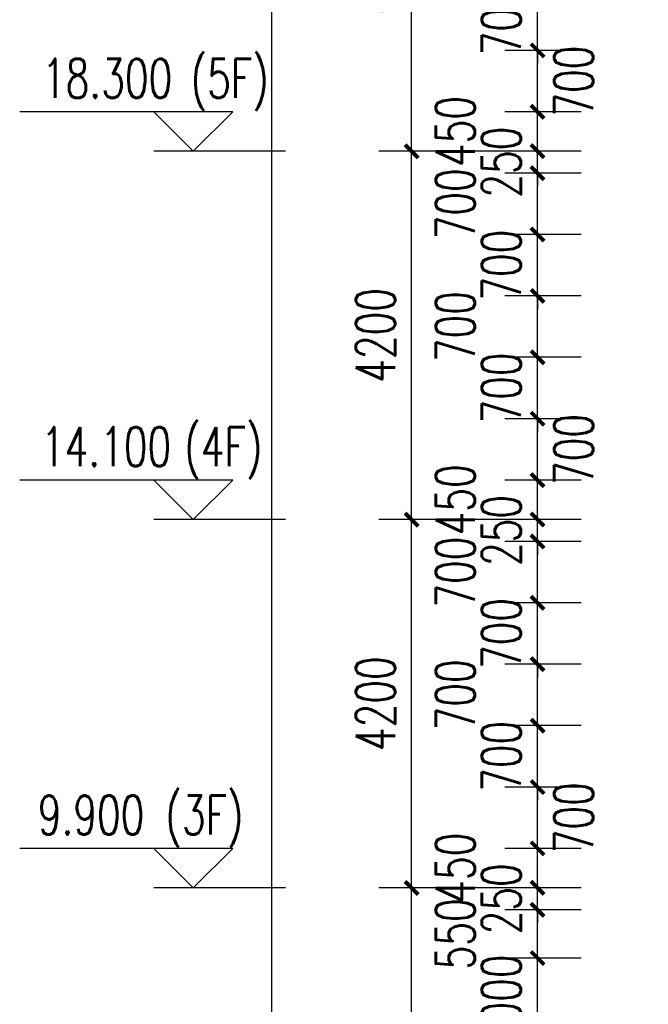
# Model space of a CAD drawing. Header units: millimetres. Extents: x 500457 to 783861, y -293374 to -162131.
# Tile 3 of 116: x 527470 to 534640, y -221779 to -210551. Entities that reach past the tile are written whole.
import ezdxf

# ---------------------------------------------------------------- set-up
doc = ezdxf.new("R2010")
doc.units = ezdxf.units.MM
doc.header["$LTSCALE"] = 1000
for name, color, linetype in [('DIM_ELEV', 3, 'Continuous'), ('PUB_DIM', 3, 'Continuous'), ('PUB_TEXT', 7, 'Continuous')]:
    doc.layers.add(name, color=color, linetype=linetype)
doc.styles.add('_TCH_DIM', font='SIMPLEX', dxfattribs={"bigfont": 'GBCBIG'})
doc.styles.add('_TCH_DIM_T3', font='SIMPLEX', dxfattribs={"width": 0.705882, "bigfont": 'GBCBIG'})
doc.dimstyles.new('_TCH_ARCH&&150', dxfattribs={"dimtxt": 446.25, "dimasz": 150, "dimexe": 375, "dimexo": 450, "dimgap": 189.375, "dimtad": 1, "dimdec": 0, "dimzin": 0, "dimdsep": 46, "dimtxsty": '_TCH_DIM_T3', "dimblk": 'ARCHTICK', "dimcen": 0.09, "dimclrt": 7, "dimazin": 2, "dimtfac": 1, "dimtdec": 0, "dimtix": 1, "dimtmove": 2, "dimatfit": 3, "dimfxl": 1, "dimtolj": 1, "dimtzin": 0, "dimarcsym": 0})

# ---------------------------------------------------------------- blocks, each defined once
blk = doc.blocks.new('_ArchTick')
at = {"color": 0, "linetype": 'ByBlock', "const_width": 0.3}
blk.add_lwpolyline([(-0.5, -0.5), (0.5, 0.5)], dxfattribs=at)
blk = doc.blocks.new('*D347')
at = {"layer": 'Defpoints', "color": 0, "transparency": 16777216}
for p in [(533377, -221251), (534324, -221251), (534324, -222251)]:
    blk.add_point(p, dxfattribs=at)
at = {"layer": 'PUB_DIM', "color": 0, "lineweight": -2, "transparency": 16777216}
for p, q in [((533377, -221251), (533377, -221101)), ((533874, -221251), (533002, -221251)), ((533377, -222251), (533377, -221251)), ((533874, -222251), (533002, -222251)), ((533377, -222251), (533377, -222401))]:
    blk.add_line(p, q, dxfattribs=at)
at = {"layer": 'PUB_DIM', "color": 0, "lineweight": -2, "transparency": 16777216, "xscale": 150, "yscale": 150, "zscale": 150}
for p, rotation in [((533377, -221251), 270), ((533377, -222251), 90)]:
    blk.add_blockref('_ArchTick', p, dxfattribs=dict(at, rotation=rotation))
at = {"layer": 'PUB_DIM', "color": 7, "transparency": 16777216, "insert": (532964, -221751), "char_height": 446.2, "attachment_point": 5, "rotation": 90, "style": '_TCH_DIM_T3'}
blk.add_mtext('\\A1;1000', dxfattribs=at)
blk = doc.blocks.new('*D348')
at = {"layer": 'Defpoints', "color": 0, "transparency": 16777216}
for p in [(533377, -220701), (534324, -220701), (534324, -221251)]:
    blk.add_point(p, dxfattribs=at)
at = {"layer": 'PUB_DIM', "color": 0, "lineweight": -2, "transparency": 16777216}
for p, q in [((533874, -220701), (533002, -220701)), ((533377, -221251), (533377, -220701)), ((533874, -221251), (533002, -221251))]:
    blk.add_line(p, q, dxfattribs=at)
at = {"layer": 'PUB_DIM', "color": 0, "lineweight": -2, "transparency": 16777216, "xscale": 150, "yscale": 150, "zscale": 150}
for p, rotation in [((533377, -220701), 90), ((533377, -221251), 270)]:
    blk.add_blockref('_ArchTick', p, dxfattribs=dict(at, rotation=rotation))
at = {"layer": 'PUB_DIM', "color": 7, "transparency": 16777216, "insert": (532439, -220976), "char_height": 446.2, "attachment_point": 5, "rotation": 90, "style": '_TCH_DIM_T3'}
blk.add_mtext('\\A1;550', dxfattribs=at)
blk = doc.blocks.new('*D349')
at = {"layer": 'Defpoints', "color": 0, "transparency": 16777216}
for p in [(533377, -220451), (534324, -220451), (534324, -220701)]:
    blk.add_point(p, dxfattribs=at)
at = {"layer": 'PUB_DIM', "color": 0, "lineweight": -2, "transparency": 16777216}
for p, q in [((533377, -220451), (533377, -220301)), ((533874, -220451), (533002, -220451)), ((533377, -220701), (533377, -220451)), ((533874, -220701), (533002, -220701)), ((533377, -220701), (533377, -220851))]:
    blk.add_line(p, q, dxfattribs=at)
at = {"layer": 'PUB_DIM', "color": 0, "lineweight": -2, "transparency": 16777216, "xscale": 150, "yscale": 150, "zscale": 150}
for p, rotation in [((533377, -220451), 270), ((533377, -220701), 90)]:
    blk.add_blockref('_ArchTick', p, dxfattribs=dict(at, rotation=rotation))
at = {"layer": 'PUB_DIM', "color": 7, "transparency": 16777216, "insert": (532964, -220576), "char_height": 446.2, "attachment_point": 5, "rotation": 90, "style": '_TCH_DIM_T3'}
blk.add_mtext('\\A1;250', dxfattribs=at)
blk = doc.blocks.new('*D350')
at = {"layer": 'Defpoints', "color": 0, "transparency": 16777216}
for p in [(533377, -220001), (534324, -220001), (534324, -220451)]:
    blk.add_point(p, dxfattribs=at)
at = {"layer": 'PUB_DIM', "color": 0, "lineweight": -2, "transparency": 16777216}
for p, q in [((533874, -220001), (533002, -220001)), ((533377, -220451), (533377, -220001)), ((533874, -220451), (533002, -220451))]:
    blk.add_line(p, q, dxfattribs=at)
at = {"layer": 'PUB_DIM', "color": 0, "lineweight": -2, "transparency": 16777216, "xscale": 150, "yscale": 150, "zscale": 150}
for p, rotation in [((533377, -220001), 90), ((533377, -220451), 270)]:
    blk.add_blockref('_ArchTick', p, dxfattribs=dict(at, rotation=rotation))
at = {"layer": 'PUB_DIM', "color": 7, "transparency": 16777216, "insert": (532439, -220226), "char_height": 446.2, "attachment_point": 5, "rotation": 90, "style": '_TCH_DIM_T3'}
blk.add_mtext('\\A1;450', dxfattribs=at)
blk = doc.blocks.new('*D351')
at = {"layer": 'Defpoints', "color": 0, "transparency": 16777216}
for p in [(533377, -219301), (534324, -219301), (534324, -220001)]:
    blk.add_point(p, dxfattribs=at)
at = {"layer": 'PUB_DIM', "color": 0, "lineweight": -2, "transparency": 16777216}
for p, q in [((533874, -219301), (533002, -219301)), ((533377, -220001), (533377, -219301)), ((533874, -220001), (533002, -220001))]:
    blk.add_line(p, q, dxfattribs=at)
at = {"layer": 'PUB_DIM', "color": 0, "lineweight": -2, "transparency": 16777216, "xscale": 150, "yscale": 150, "zscale": 150}
for p, rotation in [((533377, -219301), 90), ((533377, -220001), 270)]:
    blk.add_blockref('_ArchTick', p, dxfattribs=dict(at, rotation=rotation))
at = {"layer": 'PUB_DIM', "color": 7, "transparency": 16777216, "insert": (533789, -219651), "char_height": 446.2, "attachment_point": 5, "rotation": 90, "style": '_TCH_DIM_T3'}
blk.add_mtext('\\A1;700', dxfattribs=at)
blk = doc.blocks.new('*D352')
at = {"layer": 'Defpoints', "color": 0, "transparency": 16777216}
for p in [(533377, -218601), (534324, -218601), (534324, -219301)]:
    blk.add_point(p, dxfattribs=at)
at = {"layer": 'PUB_DIM', "color": 0, "lineweight": -2, "transparency": 16777216}
for p, q in [((533377, -218601), (533377, -218451)), ((533874, -218601), (533002, -218601)), ((533377, -219301), (533377, -218601)), ((533874, -219301), (533002, -219301)), ((533377, -219301), (533377, -219451))]:
    blk.add_line(p, q, dxfattribs=at)
at = {"layer": 'PUB_DIM', "color": 0, "lineweight": -2, "transparency": 16777216, "xscale": 150, "yscale": 150, "zscale": 150}
for p, rotation in [((533377, -218601), 270), ((533377, -219301), 90)]:
    blk.add_blockref('_ArchTick', p, dxfattribs=dict(at, rotation=rotation))
at = {"layer": 'PUB_DIM', "color": 7, "transparency": 16777216, "insert": (532964, -218951), "char_height": 446.2, "attachment_point": 5, "rotation": 90, "style": '_TCH_DIM_T3'}
blk.add_mtext('\\A1;700', dxfattribs=at)
blk = doc.blocks.new('*D353')
at = {"layer": 'Defpoints', "color": 0, "transparency": 16777216}
for p in [(533377, -217901), (534324, -217901), (534324, -218601)]:
    blk.add_point(p, dxfattribs=at)
at = {"layer": 'PUB_DIM', "color": 0, "lineweight": -2, "transparency": 16777216}
for p, q in [((533874, -217901), (533002, -217901)), ((533377, -218601), (533377, -217901)), ((533874, -218601), (533002, -218601))]:
    blk.add_line(p, q, dxfattribs=at)
at = {"layer": 'PUB_DIM', "color": 0, "lineweight": -2, "transparency": 16777216, "xscale": 150, "yscale": 150, "zscale": 150}
for p, rotation in [((533377, -217901), 90), ((533377, -218601), 270)]:
    blk.add_blockref('_ArchTick', p, dxfattribs=dict(at, rotation=rotation))
at = {"layer": 'PUB_DIM', "color": 7, "transparency": 16777216, "insert": (532439, -218251), "char_height": 446.2, "attachment_point": 5, "rotation": 90, "style": '_TCH_DIM_T3'}
blk.add_mtext('\\A1;700', dxfattribs=at)
blk = doc.blocks.new('*D354')
at = {"layer": 'Defpoints', "color": 0, "transparency": 16777216}
for p in [(533377, -217201), (534324, -217201), (534324, -217901)]:
    blk.add_point(p, dxfattribs=at)
at = {"layer": 'PUB_DIM', "color": 0, "lineweight": -2, "transparency": 16777216}
for p, q in [((533377, -217201), (533377, -217051)), ((533874, -217201), (533002, -217201)), ((533377, -217901), (533377, -217201)), ((533874, -217901), (533002, -217901)), ((533377, -217901), (533377, -218051))]:
    blk.add_line(p, q, dxfattribs=at)
at = {"layer": 'PUB_DIM', "color": 0, "lineweight": -2, "transparency": 16777216, "xscale": 150, "yscale": 150, "zscale": 150}
for p, rotation in [((533377, -217201), 270), ((533377, -217901), 90)]:
    blk.add_blockref('_ArchTick', p, dxfattribs=dict(at, rotation=rotation))
at = {"layer": 'PUB_DIM', "color": 7, "transparency": 16777216, "insert": (532964, -217551), "char_height": 446.2, "attachment_point": 5, "rotation": 90, "style": '_TCH_DIM_T3'}
blk.add_mtext('\\A1;700', dxfattribs=at)
blk = doc.blocks.new('*D355')
at = {"layer": 'Defpoints', "color": 0, "transparency": 16777216}
for p in [(533377, -216501), (534324, -216501), (534324, -217201)]:
    blk.add_point(p, dxfattribs=at)
at = {"layer": 'PUB_DIM', "color": 0, "lineweight": -2, "transparency": 16777216}
for p, q in [((533874, -216501), (533002, -216501)), ((533377, -217201), (533377, -216501)), ((533874, -217201), (533002, -217201))]:
    blk.add_line(p, q, dxfattribs=at)
at = {"layer": 'PUB_DIM', "color": 0, "lineweight": -2, "transparency": 16777216, "xscale": 150, "yscale": 150, "zscale": 150}
for p, rotation in [((533377, -216501), 90), ((533377, -217201), 270)]:
    blk.add_blockref('_ArchTick', p, dxfattribs=dict(at, rotation=rotation))
at = {"layer": 'PUB_DIM', "color": 7, "transparency": 16777216, "insert": (532439, -216851), "char_height": 446.2, "attachment_point": 5, "rotation": 90, "style": '_TCH_DIM_T3'}
blk.add_mtext('\\A1;700', dxfattribs=at)
blk = doc.blocks.new('*D356')
at = {"layer": 'Defpoints', "color": 0, "transparency": 16777216}
for p in [(533377, -216251), (534324, -216251), (534324, -216501)]:
    blk.add_point(p, dxfattribs=at)
at = {"layer": 'PUB_DIM', "color": 0, "lineweight": -2, "transparency": 16777216}
for p, q in [((533377, -216251), (533377, -216101)), ((533874, -216251), (533002, -216251)), ((533377, -216501), (533377, -216251)), ((533874, -216501), (533002, -216501)), ((533377, -216501), (533377, -216651))]:
    blk.add_line(p, q, dxfattribs=at)
at = {"layer": 'PUB_DIM', "color": 0, "lineweight": -2, "transparency": 16777216, "xscale": 150, "yscale": 150, "zscale": 150}
for p, rotation in [((533377, -216251), 270), ((533377, -216501), 90)]:
    blk.add_blockref('_ArchTick', p, dxfattribs=dict(at, rotation=rotation))
at = {"layer": 'PUB_DIM', "color": 7, "transparency": 16777216, "insert": (532964, -216376), "char_height": 446.2, "attachment_point": 5, "rotation": 90, "style": '_TCH_DIM_T3'}
blk.add_mtext('\\A1;250', dxfattribs=at)
blk = doc.blocks.new('*D357')
at = {"layer": 'Defpoints', "color": 0, "transparency": 16777216}
for p in [(533377, -215801), (534324, -215801), (534324, -216251)]:
    blk.add_point(p, dxfattribs=at)
at = {"layer": 'PUB_DIM', "color": 0, "lineweight": -2, "transparency": 16777216}
for p, q in [((533874, -215801), (533002, -215801)), ((533377, -216251), (533377, -215801)), ((533874, -216251), (533002, -216251))]:
    blk.add_line(p, q, dxfattribs=at)
at = {"layer": 'PUB_DIM', "color": 0, "lineweight": -2, "transparency": 16777216, "xscale": 150, "yscale": 150, "zscale": 150}
for p, rotation in [((533377, -215801), 90), ((533377, -216251), 270)]:
    blk.add_blockref('_ArchTick', p, dxfattribs=dict(at, rotation=rotation))
at = {"layer": 'PUB_DIM', "color": 7, "transparency": 16777216, "insert": (532439, -216026), "char_height": 446.2, "attachment_point": 5, "rotation": 90, "style": '_TCH_DIM_T3'}
blk.add_mtext('\\A1;450', dxfattribs=at)
blk = doc.blocks.new('*D358')
at = {"layer": 'Defpoints', "color": 0, "transparency": 16777216}
for p in [(533377, -215101), (534324, -215101), (534324, -215801)]:
    blk.add_point(p, dxfattribs=at)
at = {"layer": 'PUB_DIM', "color": 0, "lineweight": -2, "transparency": 16777216}
for p, q in [((533874, -215101), (533002, -215101)), ((533377, -215801), (533377, -215101)), ((533874, -215801), (533002, -215801))]:
    blk.add_line(p, q, dxfattribs=at)
at = {"layer": 'PUB_DIM', "color": 0, "lineweight": -2, "transparency": 16777216, "xscale": 150, "yscale": 150, "zscale": 150}
for p, rotation in [((533377, -215101), 90), ((533377, -215801), 270)]:
    blk.add_blockref('_ArchTick', p, dxfattribs=dict(at, rotation=rotation))
at = {"layer": 'PUB_DIM', "color": 7, "transparency": 16777216, "insert": (533789, -215451), "char_height": 446.2, "attachment_point": 5, "rotation": 90, "style": '_TCH_DIM_T3'}
blk.add_mtext('\\A1;700', dxfattribs=at)
blk = doc.blocks.new('*D359')
at = {"layer": 'Defpoints', "color": 0, "transparency": 16777216}
for p in [(533377, -214401), (534324, -214401), (534324, -215101)]:
    blk.add_point(p, dxfattribs=at)
at = {"layer": 'PUB_DIM', "color": 0, "lineweight": -2, "transparency": 16777216}
for p, q in [((533377, -214401), (533377, -214251)), ((533874, -214401), (533002, -214401)), ((533377, -215101), (533377, -214401)), ((533874, -215101), (533002, -215101)), ((533377, -215101), (533377, -215251))]:
    blk.add_line(p, q, dxfattribs=at)
at = {"layer": 'PUB_DIM', "color": 0, "lineweight": -2, "transparency": 16777216, "xscale": 150, "yscale": 150, "zscale": 150}
for p, rotation in [((533377, -214401), 270), ((533377, -215101), 90)]:
    blk.add_blockref('_ArchTick', p, dxfattribs=dict(at, rotation=rotation))
at = {"layer": 'PUB_DIM', "color": 7, "transparency": 16777216, "insert": (532964, -214751), "char_height": 446.2, "attachment_point": 5, "rotation": 90, "style": '_TCH_DIM_T3'}
blk.add_mtext('\\A1;700', dxfattribs=at)
blk = doc.blocks.new('*D360')
at = {"layer": 'Defpoints', "color": 0, "transparency": 16777216}
for p in [(533377, -213701), (534324, -213701), (534324, -214401)]:
    blk.add_point(p, dxfattribs=at)
at = {"layer": 'PUB_DIM', "color": 0, "lineweight": -2, "transparency": 16777216}
for p, q in [((533874, -213701), (533002, -213701)), ((533377, -214401), (533377, -213701)), ((533874, -214401), (533002, -214401))]:
    blk.add_line(p, q, dxfattribs=at)
at = {"layer": 'PUB_DIM', "color": 0, "lineweight": -2, "transparency": 16777216, "xscale": 150, "yscale": 150, "zscale": 150}
for p, rotation in [((533377, -213701), 90), ((533377, -214401), 270)]:
    blk.add_blockref('_ArchTick', p, dxfattribs=dict(at, rotation=rotation))
at = {"layer": 'PUB_DIM', "color": 7, "transparency": 16777216, "insert": (532439, -214051), "char_height": 446.2, "attachment_point": 5, "rotation": 90, "style": '_TCH_DIM_T3'}
blk.add_mtext('\\A1;700', dxfattribs=at)
blk = doc.blocks.new('*D361')
at = {"layer": 'Defpoints', "color": 0, "transparency": 16777216}
for p in [(533377, -213001), (534324, -213001), (534324, -213701)]:
    blk.add_point(p, dxfattribs=at)
at = {"layer": 'PUB_DIM', "color": 0, "lineweight": -2, "transparency": 16777216}
for p, q in [((533377, -213001), (533377, -212851)), ((533874, -213001), (533002, -213001)), ((533377, -213701), (533377, -213001)), ((533874, -213701), (533002, -213701)), ((533377, -213701), (533377, -213851))]:
    blk.add_line(p, q, dxfattribs=at)
at = {"layer": 'PUB_DIM', "color": 0, "lineweight": -2, "transparency": 16777216, "xscale": 150, "yscale": 150, "zscale": 150}
for p, rotation in [((533377, -213001), 270), ((533377, -213701), 90)]:
    blk.add_blockref('_ArchTick', p, dxfattribs=dict(at, rotation=rotation))
at = {"layer": 'PUB_DIM', "color": 7, "transparency": 16777216, "insert": (532964, -213351), "char_height": 446.2, "attachment_point": 5, "rotation": 90, "style": '_TCH_DIM_T3'}
blk.add_mtext('\\A1;700', dxfattribs=at)
blk = doc.blocks.new('*D362')
at = {"layer": 'Defpoints', "color": 0, "transparency": 16777216}
for p in [(533377, -212301), (534324, -212301), (534324, -213001)]:
    blk.add_point(p, dxfattribs=at)
at = {"layer": 'PUB_DIM', "color": 0, "lineweight": -2, "transparency": 16777216}
for p, q in [((533874, -212301), (533002, -212301)), ((533377, -213001), (533377, -212301)), ((533874, -213001), (533002, -213001))]:
    blk.add_line(p, q, dxfattribs=at)
at = {"layer": 'PUB_DIM', "color": 0, "lineweight": -2, "transparency": 16777216, "xscale": 150, "yscale": 150, "zscale": 150}
for p, rotation in [((533377, -212301), 90), ((533377, -213001), 270)]:
    blk.add_blockref('_ArchTick', p, dxfattribs=dict(at, rotation=rotation))
at = {"layer": 'PUB_DIM', "color": 7, "transparency": 16777216, "insert": (532439, -212651), "char_height": 446.2, "attachment_point": 5, "rotation": 90, "style": '_TCH_DIM_T3'}
blk.add_mtext('\\A1;700', dxfattribs=at)
blk = doc.blocks.new('*D363')
at = {"layer": 'Defpoints', "color": 0, "transparency": 16777216}
for p in [(533377, -212051), (534324, -212051), (534324, -212301)]:
    blk.add_point(p, dxfattribs=at)
at = {"layer": 'PUB_DIM', "color": 0, "lineweight": -2, "transparency": 16777216}
for p, q in [((533377, -212051), (533377, -211901)), ((533874, -212051), (533002, -212051)), ((533377, -212301), (533377, -212051)), ((533874, -212301), (533002, -212301)), ((533377, -212301), (533377, -212451))]:
    blk.add_line(p, q, dxfattribs=at)
at = {"layer": 'PUB_DIM', "color": 0, "lineweight": -2, "transparency": 16777216, "xscale": 150, "yscale": 150, "zscale": 150}
for p, rotation in [((533377, -212051), 270), ((533377, -212301), 90)]:
    blk.add_blockref('_ArchTick', p, dxfattribs=dict(at, rotation=rotation))
at = {"layer": 'PUB_DIM', "color": 7, "transparency": 16777216, "insert": (532964, -212176), "char_height": 446.2, "attachment_point": 5, "rotation": 90, "style": '_TCH_DIM_T3'}
blk.add_mtext('\\A1;250', dxfattribs=at)
blk = doc.blocks.new('*D364')
at = {"layer": 'Defpoints', "color": 0, "transparency": 16777216}
for p in [(533377, -211601), (534324, -211601), (534324, -212051)]:
    blk.add_point(p, dxfattribs=at)
at = {"layer": 'PUB_DIM', "color": 0, "lineweight": -2, "transparency": 16777216}
for p, q in [((533874, -211601), (533002, -211601)), ((533377, -212051), (533377, -211601)), ((533874, -212051), (533002, -212051))]:
    blk.add_line(p, q, dxfattribs=at)
at = {"layer": 'PUB_DIM', "color": 0, "lineweight": -2, "transparency": 16777216, "xscale": 150, "yscale": 150, "zscale": 150}
for p, rotation in [((533377, -211601), 90), ((533377, -212051), 270)]:
    blk.add_blockref('_ArchTick', p, dxfattribs=dict(at, rotation=rotation))
at = {"layer": 'PUB_DIM', "color": 7, "transparency": 16777216, "insert": (532439, -211826), "char_height": 446.2, "attachment_point": 5, "rotation": 90, "style": '_TCH_DIM_T3'}
blk.add_mtext('\\A1;450', dxfattribs=at)
blk = doc.blocks.new('*D365')
at = {"layer": 'Defpoints', "color": 0, "transparency": 16777216}
for p in [(533377, -210901), (534324, -210901), (534324, -211601)]:
    blk.add_point(p, dxfattribs=at)
at = {"layer": 'PUB_DIM', "color": 0, "lineweight": -2, "transparency": 16777216}
for p, q in [((533874, -210901), (533002, -210901)), ((533377, -211601), (533377, -210901)), ((533874, -211601), (533002, -211601))]:
    blk.add_line(p, q, dxfattribs=at)
at = {"layer": 'PUB_DIM', "color": 0, "lineweight": -2, "transparency": 16777216, "xscale": 150, "yscale": 150, "zscale": 150}
for p, rotation in [((533377, -210901), 90), ((533377, -211601), 270)]:
    blk.add_blockref('_ArchTick', p, dxfattribs=dict(at, rotation=rotation))
at = {"layer": 'PUB_DIM', "color": 7, "transparency": 16777216, "insert": (533789, -211251), "char_height": 446.2, "attachment_point": 5, "rotation": 90, "style": '_TCH_DIM_T3'}
blk.add_mtext('\\A1;700', dxfattribs=at)
blk = doc.blocks.new('*D366')
at = {"layer": 'Defpoints', "color": 0, "transparency": 16777216}
for p in [(533377, -210201), (534324, -210201), (534324, -210901)]:
    blk.add_point(p, dxfattribs=at)
at = {"layer": 'PUB_DIM', "color": 0, "lineweight": -2, "transparency": 16777216}
for p, q in [((533377, -210201), (533377, -210051)), ((533874, -210201), (533002, -210201)), ((533377, -210901), (533377, -210201)), ((533874, -210901), (533002, -210901)), ((533377, -210901), (533377, -211051))]:
    blk.add_line(p, q, dxfattribs=at)
at = {"layer": 'PUB_DIM', "color": 0, "lineweight": -2, "transparency": 16777216, "xscale": 150, "yscale": 150, "zscale": 150}
for p, rotation in [((533377, -210201), 270), ((533377, -210901), 90)]:
    blk.add_blockref('_ArchTick', p, dxfattribs=dict(at, rotation=rotation))
at = {"layer": 'PUB_DIM', "color": 7, "transparency": 16777216, "insert": (532964, -210551), "char_height": 446.2, "attachment_point": 5, "rotation": 90, "style": '_TCH_DIM_T3'}
blk.add_mtext('\\A1;700', dxfattribs=at)
blk = doc.blocks.new('*D413')
at = {"layer": 'Defpoints', "color": 0, "transparency": 16777216}
for p in [(530345, -182051), (534640, -182051), (534640, -235951)]:
    blk.add_point(p, dxfattribs=at)
at = {"layer": 'PUB_DIM', "color": 0, "lineweight": -2, "transparency": 16777216}
for p, q in [((534190, -182051), (529970, -182051)), ((530345, -235951), (530345, -182051)), ((534190, -235951), (529970, -235951))]:
    blk.add_line(p, q, dxfattribs=at)
at = {"layer": 'PUB_DIM', "color": 0, "lineweight": -2, "transparency": 16777216, "xscale": 150, "yscale": 150, "zscale": 150}
for p, rotation in [((530345, -182051), 90), ((530345, -235951), 270)]:
    blk.add_blockref('_ArchTick', p, dxfattribs=dict(at, rotation=rotation))
at = {"layer": 'PUB_DIM', "color": 7, "transparency": 16777216, "insert": (529933, -209001), "char_height": 446.2, "attachment_point": 5, "rotation": 90, "style": '_TCH_DIM_T3'}
blk.add_mtext('\\A1;53900', dxfattribs=at)
blk = doc.blocks.new('*D416')
at = {"layer": 'Defpoints', "color": 0, "transparency": 16777216}
for p in [(531941, -220451), (533905, -220451), (533905, -225251)]:
    blk.add_point(p, dxfattribs=at)
at = {"layer": 'PUB_DIM', "color": 0, "lineweight": -2, "transparency": 16777216}
for p, q in [((533455, -220451), (531566, -220451)), ((531941, -225251), (531941, -220451)), ((533455, -225251), (531566, -225251))]:
    blk.add_line(p, q, dxfattribs=at)
at = {"layer": 'PUB_DIM', "color": 0, "lineweight": -2, "transparency": 16777216, "xscale": 150, "yscale": 150, "zscale": 150}
for p, rotation in [((531941, -220451), 90), ((531941, -225251), 270)]:
    blk.add_blockref('_ArchTick', p, dxfattribs=dict(at, rotation=rotation))
at = {"layer": 'PUB_DIM', "color": 7, "transparency": 16777216, "insert": (531529, -222851), "char_height": 446.2, "attachment_point": 5, "rotation": 90, "style": '_TCH_DIM_T3'}
blk.add_mtext('\\A1;4800', dxfattribs=at)
blk = doc.blocks.new('*D417')
at = {"layer": 'Defpoints', "color": 0, "transparency": 16777216}
for p in [(531941, -216251), (533905, -216251), (533905, -220451)]:
    blk.add_point(p, dxfattribs=at)
at = {"layer": 'PUB_DIM', "color": 0, "lineweight": -2, "transparency": 16777216}
for p, q in [((533455, -216251), (531566, -216251)), ((531941, -220451), (531941, -216251)), ((533455, -220451), (531566, -220451))]:
    blk.add_line(p, q, dxfattribs=at)
at = {"layer": 'PUB_DIM', "color": 0, "lineweight": -2, "transparency": 16777216, "xscale": 150, "yscale": 150, "zscale": 150}
for p, rotation in [((531941, -216251), 90), ((531941, -220451), 270)]:
    blk.add_blockref('_ArchTick', p, dxfattribs=dict(at, rotation=rotation))
at = {"layer": 'PUB_DIM', "color": 7, "transparency": 16777216, "insert": (531529, -218351), "char_height": 446.2, "attachment_point": 5, "rotation": 90, "style": '_TCH_DIM_T3'}
blk.add_mtext('\\A1;4200', dxfattribs=at)
blk = doc.blocks.new('*D418')
at = {"layer": 'Defpoints', "color": 0, "transparency": 16777216}
for p in [(531941, -212051), (533905, -212051), (533905, -216251)]:
    blk.add_point(p, dxfattribs=at)
at = {"layer": 'PUB_DIM', "color": 0, "lineweight": -2, "transparency": 16777216}
for p, q in [((533455, -212051), (531566, -212051)), ((531941, -216251), (531941, -212051)), ((533455, -216251), (531566, -216251))]:
    blk.add_line(p, q, dxfattribs=at)
at = {"layer": 'PUB_DIM', "color": 0, "lineweight": -2, "transparency": 16777216, "xscale": 150, "yscale": 150, "zscale": 150}
for p, rotation in [((531941, -212051), 90), ((531941, -216251), 270)]:
    blk.add_blockref('_ArchTick', p, dxfattribs=dict(at, rotation=rotation))
at = {"layer": 'PUB_DIM', "color": 7, "transparency": 16777216, "insert": (531529, -214151), "char_height": 446.2, "attachment_point": 5, "rotation": 90, "style": '_TCH_DIM_T3'}
blk.add_mtext('\\A1;4200', dxfattribs=at)
blk = doc.blocks.new('*D419')
at = {"layer": 'Defpoints', "color": 0, "transparency": 16777216}
for p in [(531941, -207851), (533905, -207851), (533905, -212051)]:
    blk.add_point(p, dxfattribs=at)
at = {"layer": 'PUB_DIM', "color": 0, "lineweight": -2, "transparency": 16777216}
for p, q in [((533455, -207851), (531566, -207851)), ((531941, -212051), (531941, -207851)), ((533455, -212051), (531566, -212051))]:
    blk.add_line(p, q, dxfattribs=at)
at = {"layer": 'PUB_DIM', "color": 0, "lineweight": -2, "transparency": 16777216, "xscale": 150, "yscale": 150, "zscale": 150}
for p, rotation in [((531941, -207851), 90), ((531941, -212051), 270)]:
    blk.add_blockref('_ArchTick', p, dxfattribs=dict(at, rotation=rotation))
at = {"layer": 'PUB_DIM', "color": 7, "transparency": 16777216, "insert": (531529, -209951), "char_height": 446.2, "attachment_point": 5, "rotation": 90, "style": '_TCH_DIM_T3'}
blk.add_mtext('\\A1;4200', dxfattribs=at)

msp = doc.modelspace()

# ---------------------------------------------------------------- linework, layer by layer
at = {"layer": 'DIM_ELEV'}
for p, q in [((529900.4, -211600.7), (527470.4, -211600.7)), ((529450.4, -212050.7), (529000.4, -211600.7)), ((529450.4, -212050.7), (529900.4, -211600.7)), ((530500.4, -212050.7), (529000.4, -212050.7)), ((529900.4, -215800.7), (527470.4, -215800.7)), ((529450.4, -216250.7), (529000.4, -215800.7)), ((529450.4, -216250.7), (529900.4, -215800.7)), ((530500.4, -216250.7), (529000.4, -216250.7)), ((529900.4, -220000.7), (527470.4, -220000.7)), ((529450.4, -220450.7), (529000.4, -220000.7)), ((529450.4, -220450.7), (529900.4, -220000.7)), ((530500.4, -220450.7), (529000.4, -220450.7))]:
    msp.add_line(p, q, dxfattribs=at)

# ---------------------------------------------------------------- texts
at = {"layer": 'PUB_TEXT', "style": '_TCH_DIM', "width": 0.705882}
for s, p in [('(5F)', (529420.4, -211443.2)), ('18.300', (527725.4, -211443.2)), ('14.100', (527713.4, -215643.2)), ('(4F)', (529348.4, -215643.2)), ('9.900', (527677.4, -219843.2)), ('(3F)', (529132.4, -219843.2))]:
    msp.add_text(s, height=446.25, dxfattribs=at).set_placement(p)

# ---------------------------------------------------------------- dimensions: what is measured, and where the dimension line sits
at = {"layer": 'PUB_DIM'}
for p1, p2, distance, picture, middle in [((534640.3, -235950.7), (534640.3, -182050.7), 4295.1, '*D413', (529932.7, -209000.7)), ((533905, -212050.7), (533905, -207850.7), 1963.5, '*D419', (531529, -209950.7)), ((534324.4, -210900.7), (534324.4, -210200.7), 947.8, '*D366', (532964.1, -210550.7)), ((534324.4, -212300.7), (534324.4, -212050.7), 947.8, '*D363', (532964.1, -212175.7)), ((533905, -216250.7), (533905, -212050.7), 1963.5, '*D418', (531529, -214150.7)), ((534324.4, -213700.7), (534324.4, -213000.7), 947.8, '*D361', (532964.1, -213350.7)), ((534324.4, -215100.7), (534324.4, -214400.7), 947.8, '*D359', (532964.1, -214750.7)), ((534324.4, -216500.7), (534324.4, -216250.7), 947.8, '*D356', (532964.1, -216375.7)), ((533905, -220450.7), (533905, -216250.7), 1963.5, '*D417', (531529, -218350.7)), ((534324.4, -217900.7), (534324.4, -217200.7), 947.8, '*D354', (532964.1, -217550.7)), ((534324.4, -219300.7), (534324.4, -218600.7), 947.8, '*D352', (532964.1, -218950.7)), ((534324.4, -220700.7), (534324.4, -220450.7), 947.8, '*D349', (532964.1, -220575.7)), ((533905, -225250.7), (533905, -220450.7), 1963.5, '*D416', (531529, -222850.7)), ((534324.4, -222250.7), (534324.4, -221250.7), 947.8, '*D347', (532964.1, -221750.7))]:
    dim = msp.add_aligned_dim(p1=p1, p2=p2, distance=distance, dimstyle='_TCH_ARCH&&150', dxfattribs=at)
    dim.commit()
    dim.dimension.update_dxf_attribs({"geometry": picture, "text_midpoint": middle})
for base, p1, p2, picture, middle in [((533376.6, -210900.7), (534324.4, -211600.7), (534324.4, -210900.7), '*D365', (533789.1, -211250.7)), ((533376.6, -211600.7), (534324.4, -212050.7), (534324.4, -211600.7), '*D364', (532439.1, -211825.7)), ((533376.6, -212300.7), (534324.4, -213000.7), (534324.4, -212300.7), '*D362', (532439.1, -212650.7)), ((533376.6, -213700.7), (534324.4, -214400.7), (534324.4, -213700.7), '*D360', (532439.1, -214050.7)), ((533376.6, -215100.7), (534324.4, -215800.7), (534324.4, -215100.7), '*D358', (533789.1, -215450.7)), ((533376.6, -215800.7), (534324.4, -216250.7), (534324.4, -215800.7), '*D357', (532439.1, -216025.7)), ((533376.6, -216500.7), (534324.4, -217200.7), (534324.4, -216500.7), '*D355', (532439.1, -216850.7)), ((533376.6, -217900.7), (534324.4, -218600.7), (534324.4, -217900.7), '*D353', (532439.1, -218250.7)), ((533376.6, -219300.7), (534324.4, -220000.7), (534324.4, -219300.7), '*D351', (533789.1, -219650.7)), ((533376.6, -220000.7), (534324.4, -220450.7), (534324.4, -220000.7), '*D350', (532439.1, -220225.7)), ((533376.6, -220700.7), (534324.4, -221250.7), (534324.4, -220700.7), '*D348', (532439.1, -220975.7))]:
    dim = msp.add_linear_dim(base=base, p1=p1, p2=p2, angle=90, dimstyle='_TCH_ARCH&&150', dxfattribs=at)
    dim.commit()
    dim.dimension.update_dxf_attribs({"geometry": picture, "text_midpoint": middle, "dimtype": 129})

doc.saveas('drawing.dxf')
